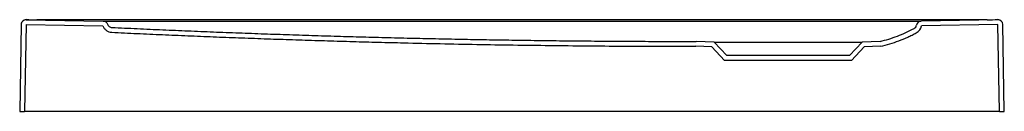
# Model space of a CAD drawing. Header units: millimetres. Extents: x 3677.056 to 3677.859, y 2281.981 to 2282.056.
import ezdxf

# ---------------------------------------------------------------- set-up
doc = ezdxf.new("R2010")
doc.units = ezdxf.units.MM
doc.layers.add('SANINDUSA', color=3, linetype='Continuous')

msp = doc.modelspace()

# ---------------------------------------------------------------- linework, layer by layer
at = {"layer": 'SANINDUSA'}
for p, q in [((3677.06164, 2282.05591), (3677.12427, 2282.05482)), ((3677.84491, 2282.05591), (3677.07036, 2282.05591)), ((3677.85364, 2282.05591), (3677.79131, 2282.05483)), ((3677.05757, 2282.05198), (3677.05633, 2281.98098)), ((3677.06157, 2282.05191), (3677.06033, 2281.98098)), ((3677.06157, 2282.05191), (3677.1242, 2282.05082)), ((3677.85371, 2282.05191), (3677.79138, 2282.05083)), ((3677.85495, 2281.98098), (3677.85371, 2282.05191)), ((3677.85895, 2281.98098), (3677.85771, 2282.05198)), ((3677.62232, 2282.03763), (3677.60764, 2282.03814)), ((3677.63264, 2282.02663), (3677.62232, 2282.03763)), ((3677.62232, 2282.03763), (3677.74295, 2282.03763)), ((3677.74295, 2282.03763), (3677.73264, 2282.02663)), ((3677.75764, 2282.03814), (3677.74295, 2282.03763)), ((3677.62054, 2282.03369), (3677.60756, 2282.03414)), ((3677.6309, 2282.02263), (3677.62054, 2282.03369)), ((3677.74474, 2282.03369), (3677.73437, 2282.02263)), ((3677.75817, 2282.03416), (3677.74474, 2282.03369)), ((3677.73437, 2282.02263), (3677.6309, 2282.02263)), ((3677.73264, 2282.02663), (3677.63264, 2282.02663)), ((3677.05633, 2281.98098), (3677.06033, 2281.98098)), ((3677.85495, 2281.98098), (3677.06033, 2281.98098)), ((3677.85495, 2281.98098), (3677.85895, 2281.98098))]:
    msp.add_line(p, q, dxfattribs=at)
at = {"layer": 'SANINDUSA', "flags": 128}
msp.add_lwpolyline([(3677.13305, 2282.05482), (3677.14905, 2282.05482), (3677.21305, 2282.05482), (3677.46905, 2282.05482), (3677.47364, 2282.05482), (3677.53764, 2282.05482), (3677.68264, 2282.05482)], dxfattribs=at)
at = {"layer": 'SANINDUSA'}
for centre, radius, start, end in [((3677.06157, 2282.05195), 0.004, 89.49884, 178.99892), ((3677.06157, 2282.05191), 0.004, 89, 179), ((3677.79138, 2282.05083), 0.004, 91, 169.96127), ((3677.85371, 2282.05191), 0.004, 1, 91), ((3677.85371, 2282.05195), 0.004, 1.00108, 90.50116), ((3677.7835, 2282.05222), 0.004, 297.75216, 349.96127), ((3677.7835, 2282.05222), 0.008, 297.75216, 349.96127)]:
    msp.add_arc(centre, radius, start, end, dxfattribs=at)
for centre, major_axis, start_param, end_param in [((3677.07036, 2282.55584), (-0.70988, 0.0001), 1.558552, 1.570893), ((3677.84491, 2282.55584), (-0.70988, -0.0001), 1.570699, 1.58304)]:
    msp.add_ellipse(centre, major_axis=major_axis, ratio=0.704236, start_param=start_param, end_param=end_param, dxfattribs=at)
for points, knots in [([(3677.12427, 2282.05482), (3677.12467, 2282.05481), (3677.12507, 2282.05475), (3677.12583, 2282.0545), (3677.12619, 2282.05431), (3677.12684, 2282.05385), (3677.12713, 2282.05357), (3677.12762, 2282.05293), (3677.12781, 2282.05258), (3677.12795, 2282.0522)], [0, 0, 0, 0, 0.25, 0.25, 0.5, 0.5, 0.75, 0.75, 1, 1, 1, 1]), ([(3677.12432, 2282.05482), (3677.12432, 2282.05482), (3677.12436, 2282.05482), (3677.12455, 2282.05482), (3677.12469, 2282.05482), (3677.12505, 2282.05482), (3677.12528, 2282.05482), (3677.12582, 2282.05482), (3677.12613, 2282.05482), (3677.12681, 2282.05482), (3677.12719, 2282.05482), (3677.12779, 2282.05482), (3677.128, 2282.05482), (3677.12843, 2282.05482), (3677.12886, 2282.05482), (3677.12932, 2282.05482), (3677.12978, 2282.05482), (3677.13001, 2282.05482), (3677.13073, 2282.05482), (3677.13121, 2282.05482), (3677.1317, 2282.05482)], [0, 0, 0, 0, 0.125, 0.125, 0.25, 0.25, 0.375, 0.375, 0.5, 0.5, 0.625, 0.625, 0.6875, 0.6875, 0.75, 0.8125, 0.8125, 0.875, 0.875, 1, 1, 1, 1]), ([(3677.78358, 2282.05482), (3677.78407, 2282.05482), (3677.78456, 2282.05482), (3677.7855, 2282.05482), (3677.78596, 2282.05482), (3677.78685, 2282.05482), (3677.78729, 2282.05482), (3677.78809, 2282.05482), (3677.78847, 2282.05482), (3677.78915, 2282.05482), (3677.78946, 2282.05482), (3677.78986, 2282.05482), (3677.78998, 2282.05482), (3677.79021, 2282.05482), (3677.79042, 2282.05482), (3677.79058, 2282.05482), (3677.79072, 2282.05482), (3677.79077, 2282.05482), (3677.79091, 2282.05482), (3677.79096, 2282.05482), (3677.79096, 2282.05482)], [0, 0, 0, 0, 0.125, 0.125, 0.25, 0.25, 0.375, 0.375, 0.5, 0.5, 0.625, 0.625, 0.6875, 0.6875, 0.75, 0.8125, 0.8125, 0.875, 0.875, 1, 1, 1, 1]), ([(3677.1242, 2282.05082), (3677.12447, 2282.05009), (3677.12484, 2282.0494), (3677.12578, 2282.04815), (3677.12634, 2282.0476), (3677.1276, 2282.04667), (3677.1283, 2282.0463), (3677.12977, 2282.04578), (3677.13054, 2282.04563), (3677.13132, 2282.04559)], [0, 0, 0, 0, 0.25, 0.25, 0.5, 0.5, 0.75, 0.75, 1, 1, 1, 1]), ([(3677.12795, 2282.0522), (3677.12808, 2282.05184), (3677.12827, 2282.05149), (3677.12874, 2282.05087), (3677.12902, 2282.05059), (3677.12965, 2282.05013), (3677.13, 2282.04994), (3677.13074, 2282.04968), (3677.13112, 2282.04961), (3677.13151, 2282.04959)], [0, 0, 0, 0, 0.25, 0.25, 0.5, 0.5, 0.75, 0.75, 1, 1, 1, 1]), ([(3677.13132, 2282.04559), (3677.13477, 2282.04543), (3677.14167, 2282.0451), (3677.15201, 2282.04462), (3677.16236, 2282.04415), (3677.17271, 2282.04369), (3677.18306, 2282.04324), (3677.1934, 2282.0428), (3677.20375, 2282.04237), (3677.2141, 2282.04195), (3677.22445, 2282.04155), (3677.2348, 2282.04115), (3677.24515, 2282.04077), (3677.2555, 2282.0404), (3677.26585, 2282.04003), (3677.2762, 2282.03968), (3677.28655, 2282.03934), (3677.29691, 2282.03901), (3677.30726, 2282.03869), (3677.31761, 2282.03838), (3677.32796, 2282.03809), (3677.33832, 2282.0378), (3677.34867, 2282.03752), (3677.35902, 2282.03726), (3677.38576, 2282.0366), (3677.4289, 2282.03569), (3677.47856, 2282.03495), (3677.51827, 2282.03453), (3677.54463, 2282.03433), (3677.56765, 2282.03422), (3677.5875, 2282.03416), (3677.60084, 2282.03415), (3677.60756, 2282.03414)], [0, 0, 0, 0, 0.021741, 0.043482, 0.065223, 0.086964, 0.108704, 0.130444, 0.152184, 0.173923, 0.195662, 0.217402, 0.239141, 0.26088, 0.282619, 0.304358, 0.326097, 0.347836, 0.369575, 0.391313, 0.413053, 0.434792, 0.456531, 0.47827, 0.50001, 0.624928, 0.750011, 0.81272, 0.875005, 0.91599, 0.957655, 1, 1, 1, 1]), ([(3677.13151, 2282.04959), (3677.13496, 2282.04942), (3677.14186, 2282.04909), (3677.15221, 2282.04861), (3677.16255, 2282.04814), (3677.1729, 2282.04768), (3677.18325, 2282.04723), (3677.1936, 2282.04679), (3677.20394, 2282.04637), (3677.21429, 2282.04595), (3677.22464, 2282.04554), (3677.23499, 2282.04515), (3677.24534, 2282.04477), (3677.25569, 2282.04439), (3677.26603, 2282.04403), (3677.27638, 2282.04368), (3677.28673, 2282.04334), (3677.29708, 2282.04301), (3677.30743, 2282.04269), (3677.31778, 2282.04238), (3677.32813, 2282.04208), (3677.33848, 2282.0418), (3677.34883, 2282.04152), (3677.35918, 2282.04126), (3677.36953, 2282.041), (3677.37988, 2282.04076), (3677.39023, 2282.04052), (3677.40058, 2282.0403), (3677.41094, 2282.04009), (3677.42129, 2282.03989), (3677.43164, 2282.0397), (3677.44199, 2282.03952), (3677.45234, 2282.03936), (3677.46269, 2282.0392), (3677.47305, 2282.03905), (3677.4834, 2282.03892), (3677.49375, 2282.03879), (3677.5041, 2282.03868), (3677.51446, 2282.03858), (3677.52481, 2282.03849), (3677.53516, 2282.0384), (3677.54551, 2282.03833), (3677.55587, 2282.03827), (3677.56622, 2282.03823), (3677.57658, 2282.03819), (3677.58693, 2282.03816), (3677.59728, 2282.03815), (3677.60419, 2282.03814), (3677.60764, 2282.03814)], [0, 0, 0, 0, 0.021748, 0.043495, 0.065241, 0.086986, 0.108731, 0.130476, 0.152219, 0.173962, 0.195705, 0.217447, 0.239188, 0.260929, 0.28267, 0.30441, 0.32615, 0.347889, 0.369628, 0.391366, 0.413104, 0.434842, 0.45658, 0.478317, 0.500054, 0.521791, 0.543528, 0.565265, 0.587001, 0.608738, 0.630474, 0.65221, 0.673946, 0.695682, 0.717418, 0.739155, 0.760891, 0.782627, 0.804364, 0.8261, 0.847837, 0.869574, 0.891311, 0.913048, 0.934786, 0.956524, 0.978262, 1, 1, 1, 1]), ([(3677.75764, 2282.03814), (3677.76243, 2282.03928), (3677.76714, 2282.04073), (3677.77408, 2282.04338), (3677.77637, 2282.04435), (3677.78091, 2282.04641), (3677.78315, 2282.04752), (3677.78536, 2282.04868)], [0, 0, 0, 0, 0.5, 0.5, 0.75, 0.75, 1, 1, 1, 1]), ([(3677.75817, 2282.03416), (3677.7632, 2282.03533), (3677.76814, 2282.03684), (3677.7754, 2282.0396), (3677.7778, 2282.04061), (3677.78137, 2282.04223), (3677.78255, 2282.04279), (3677.7849, 2282.04394), (3677.78607, 2282.04453), (3677.78722, 2282.04514)], [0, 0, 0, 0, 0.5, 0.5, 0.75, 0.75, 0.875, 0.875, 1, 1, 1, 1])]:
    msp.add_open_spline(points, degree=3, knots=knots, dxfattribs=at)
for points in [[(3677.1317, 2282.05482), (3677.13215, 2282.05482), (3677.1326, 2282.05482), (3677.13305, 2282.05482)], [(3677.68264, 2282.05482), (3677.71583, 2282.05482), (3677.74903, 2282.05482), (3677.78223, 2282.05482)], [(3677.78223, 2282.05482), (3677.78268, 2282.05482), (3677.78313, 2282.05482), (3677.78358, 2282.05482)]]:
    msp.add_open_spline(points, degree=3, dxfattribs=at)

doc.saveas('drawing.dxf')
